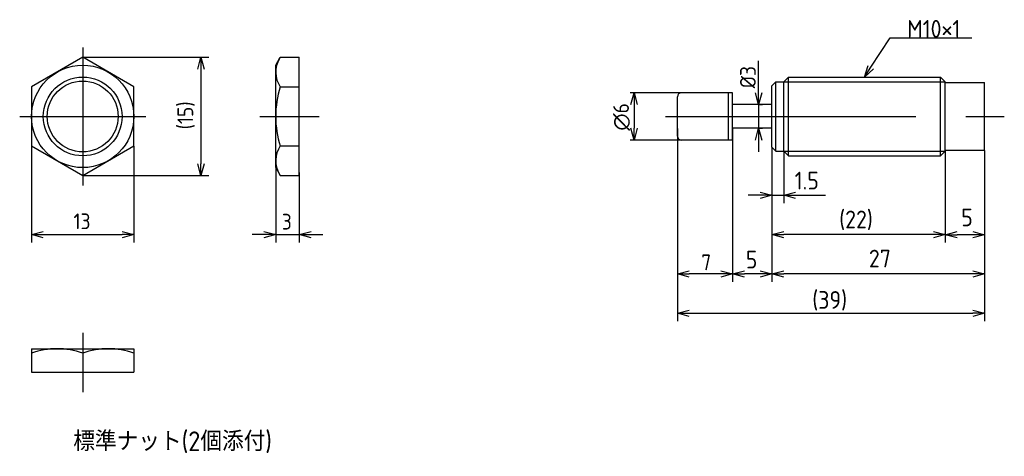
# Model space of a CAD drawing. Extents: x 152 to 277, y 124 to 180.
import ezdxf

# ---------------------------------------------------------------- set-up
doc = ezdxf.new("R2010")
doc.units = 0
doc.linetypes.add('CENTER', pattern=[50.8, 31.75, -6.35, 6.35, -6.35])
doc.layers.get('0').update_dxf_attribs({"linetype": 'CONTINUOUS'})
doc.layers.add('図形', color=7, linetype='CONTINUOUS')
doc.layers.add('寸法_文字', color=3, linetype='CONTINUOUS')
doc.styles.add('DIMENSION', font='isocp.shx', dxfattribs={"bigfont": 'bigfont.shx'})

# ---------------------------------------------------------------- blocks, each defined once
blk = doc.blocks.new('_OPEN30')
at = {"color": 0, "linetype": 'BYBLOCK'}
for p, q in [((-1, 0.268), (0, 0)), ((0, 0), (-1, -0.268)), ((0, 0), (-1, 0))]:
    blk.add_line(p, q, dxfattribs=at)
blk = doc.blocks.new('*U36')
at = {"layer": '寸法_文字'}
blk.add_lwpolyline([(260.07, 173.76), (262.5, 177.5), (265, 177.5), (272.88, 177.5)], dxfattribs=at)
at = {"layer": '寸法_文字', "xscale": 1.5, "yscale": 1.5, "zscale": 1.5, "rotation": 236.9941400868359}
blk.add_blockref('_OPEN30', (259.25, 172.5), dxfattribs=at)
blk = doc.blocks.new('*U37')
at = {"layer": '寸法_文字', "style": 'DIMENSION'}
blk.add_text('M10×1', height=2.25, dxfattribs=at).set_placement((264.6625, 177.5))
blk = doc.blocks.new('*U38')
at = {"layer": '寸法_文字', "style": 'DIMENSION'}
blk.add_text('標準ナット(2個添付)', height=2.5, dxfattribs=at).set_placement((158.81, 125))
blk = doc.blocks.new('*U58')
at = {"layer": '寸法_文字', "color": 3, "style": 'DIMENSION'}
blk.add_text('∅6', height=2, rotation=90, dxfattribs=at).set_placement((229.35, 165.7))
blk = doc.blocks.new('*U59')
at = {"layer": '寸法_文字', "color": 3, "style": 'DIMENSION'}
blk.add_text('7', height=2, dxfattribs=at).set_placement((238.53, 147.97))

msp = doc.modelspace()

# ---------------------------------------------------------------- linework, layer by layer
at = {"layer": '図形', "color": 3, "linetype": 'CENTER'}
for p, q in [((160, 176.25), (160, 158.75)), ((152, 167.5), (168, 167.5)), ((182.5, 167.5), (190, 167.5)), ((234, 167.5), (277, 167.5)), ((160, 140), (160, 132.5))]:
    msp.add_line(p, q, dxfattribs=at)
at = {"layer": '図形'}
for p, q in [((160, 175.01), (153.5, 171.25)), ((166.5, 171.25), (160, 175.01)), ((184.5, 174), (185.08, 175.01)), ((185.08, 175.01), (187.5, 175.01)), ((187.5, 159.99), (187.5, 175.01)), ((184.5, 161), (184.5, 174)), ((249, 171.9), (249.6, 172.5)), ((249.6, 172.5), (268.9, 172.5)), ((249.6, 162.5), (249.6, 172.5)), ((268.9, 162.5), (268.9, 172.5)), ((269.5, 171.9), (268.9, 172.5)), ((153.5, 171.25), (153.5, 163.75)), ((166.5, 163.75), (166.5, 171.25)), ((185.08, 171.25), (187.5, 171.25)), ((247.5, 171.4), (248, 171.9)), ((247.5, 163.6), (247.5, 171.4)), ((248, 163.1), (248, 171.9)), ((248, 171.9), (249, 171.9)), ((249, 163.1), (249, 171.9)), ((269.5, 163.1), (269.5, 171.9)), ((269.5, 171.8), (274.5, 171.8)), ((274.5, 163.2), (274.5, 171.8)), ((235.5, 165), (235.5, 170)), ((242.5, 170.5), (236, 170.5)), ((242, 164.5), (242, 170.5)), ((242.5, 164.5), (242.5, 170.5)), ((247.5, 169), (242.5, 169)), ((242.5, 166), (242.5, 169)), ((245.8, 169), (246.3, 169)), ((247.5, 166), (242.5, 166)), ((245.8, 166), (246.3, 166)), ((242.5, 164.5), (236, 164.5)), ((153.5, 163.75), (160, 159.99)), ((160, 159.99), (166.5, 163.75)), ((185.08, 163.75), (187.5, 163.75)), ((247.5, 163.6), (248, 163.1)), ((248, 163.1), (249, 163.1)), ((249, 163.1), (249.6, 162.5)), ((249.6, 162.5), (268.9, 162.5)), ((269.5, 163.1), (268.9, 162.5)), ((269.5, 163.2), (274.5, 163.2)), ((184.5, 161), (185.08, 159.99)), ((185.08, 159.99), (187.5, 159.99)), ((153.5, 138), (166.5, 138)), ((153.5, 138), (153.5, 135)), ((166.5, 138), (166.5, 135)), ((160, 137.42), (160, 135)), ((153.5, 135), (166.5, 135))]:
    msp.add_line(p, q, dxfattribs=at)
at = {"layer": '図形', "color": 3}
for p, q in [((249, 171.9), (269.5, 171.9)), ((249, 163.1), (269.5, 163.1))]:
    msp.add_line(p, q, dxfattribs=at)
at = {"layer": '図形'}
for radius in [6.5, 4.5]:
    msp.add_circle((160, 167.5), radius, dxfattribs=at)
at = {"layer": '図形', "color": 3}
msp.add_circle((160, 167.5), 5, dxfattribs=at)
at = {"layer": '図形'}
for centre, radius, start, end in [((187.79, 173.12), 3.29, 148.4625, 214.6093), ((196.92, 167.5), 12.42, 162.412, 180), ((236, 170), 0.5, 90, 180), ((196.92, 167.5), 12.42, 180, 197.588), ((236, 165), 0.5, 180, 270), ((187.79, 161.88), 3.29, 145.3907, 211.5375), ((156.75, 128.61), 9.39, 69.7438, 110.2562), ((163.25, 128.61), 9.39, 69.7438, 110.2562)]:
    msp.add_arc(centre, radius, start, end, dxfattribs=at)
at = {"layer": '寸法_文字'}
for p, q in [((160.03, 175.01), (176, 175.01)), ((245.8, 170.5), (245.8, 174.56)), ((175, 173.51), (175, 161.49)), ((235.97, 170.5), (229.5, 170.5)), ((230, 169), (230, 166)), ((245.8, 169), (245.8, 166)), ((235.5, 165.97), (235.5, 141.5)), ((242.5, 165.97), (242.5, 147.41)), ((235.97, 164.5), (229.5, 164.5)), ((235.5, 164.97), (235.5, 147.41)), ((242.5, 164.47), (242.5, 146.5)), ((245.8, 164.5), (245.8, 163)), ((153.5, 163.72), (153.5, 151.5)), ((166.5, 163.72), (166.5, 151.5)), ((247.5, 163.57), (247.5, 157.41)), ((247.5, 163.57), (247.5, 147.41)), ((247.5, 163.57), (247.5, 146.5)), ((247.5, 163.57), (247.5, 152.41)), ((249, 163.07), (249, 156.5)), ((269.5, 163.07), (269.5, 152.38)), ((269.5, 162.82), (269.5, 151.5)), ((274.5, 163.17), (274.5, 147.41)), ((274.5, 163.17), (274.5, 152.38)), ((274.5, 163.17), (274.5, 141.5)), ((184.5, 160.97), (184.5, 151.5)), ((187.5, 160.37), (187.5, 151.5)), ((160.03, 159.99), (176, 159.99)), ((246, 157.5), (244.5, 157.5)), ((247.5, 157.5), (249, 157.5)), ((250.5, 157.5), (254.3, 157.5)), ((155, 152.5), (165, 152.5)), ((183, 152.5), (181.5, 152.5)), ((184.5, 152.5), (187.5, 152.5)), ((189, 152.5), (190.5, 152.5)), ((268, 152.5), (249, 152.5)), ((273, 152.47), (271, 152.47)), ((241, 147.5), (237, 147.5)), ((246, 147.5), (244, 147.5)), ((273, 147.5), (249, 147.5)), ((237, 142.5), (273, 142.5))]:
    msp.add_line(p, q, dxfattribs=at)

# ---------------------------------------------------------------- block references
for name in ['*U37', '*U36', '*U58', '*U59', '*U38']:
    msp.add_blockref(name, (0, 0), dxfattribs=at)
at = {"layer": '寸法_文字', "xscale": 1.5, "yscale": 1.5, "zscale": 1.5}
for p, rotation in [((175, 175.01), 90), ((230, 170.5), 90), ((245.8, 169), 270), ((230, 164.5), 270), ((245.8, 166), 90), ((175, 159.99), 270), ((249, 157.5), 180), ((153.5, 152.5), 180), ((187.5, 152.5), 180), ((247.5, 152.5), 180), ((269.5, 152.47), 180), ((235.5, 147.5), 180), ((242.5, 147.5), 180), ((247.5, 147.5), 180), ((235.5, 142.5), 180)]:
    msp.add_blockref('_OPEN30', p, dxfattribs=dict(at, rotation=rotation))
for p in [(247.5, 157.5), (166.5, 152.5), (184.5, 152.5), (269.5, 152.5), (274.5, 152.47), (242.5, 147.5), (247.5, 147.5), (274.5, 147.5), (274.5, 142.5)]:
    msp.add_blockref('_OPEN30', p, dxfattribs=at)

# ---------------------------------------------------------------- texts
at = {"layer": '寸法_文字', "color": 3, "style": 'DIMENSION'}
msp.add_text('%%c3', height=2, rotation=90, dxfattribs=at).set_placement((245.45, 171.08))
at = {"layer": '寸法_文字', "style": 'DIMENSION'}
msp.add_text('(15)', height=2, rotation=90, dxfattribs=at).set_placement((174.03, 165.86))
for s, p in [('1.5', (250.38, 158.23)), ('(22)', (256.04, 153.29)), ('5', (271.53, 153.55)), ('5', (244.18, 148.19)), ('27', (259.81, 148.32)), ('(39)', (252.62, 143.07))]:
    msp.add_text(s, height=2.25, dxfattribs=at).set_placement(p)
at = {"layer": '寸法_文字', "color": 3, "style": 'DIMENSION'}
for s, p in [('13', (158.83, 153.18)), ('3', (185.28, 153.13))]:
    msp.add_text(s, height=2, dxfattribs=at).set_placement(p)

doc.saveas('drawing.dxf')
